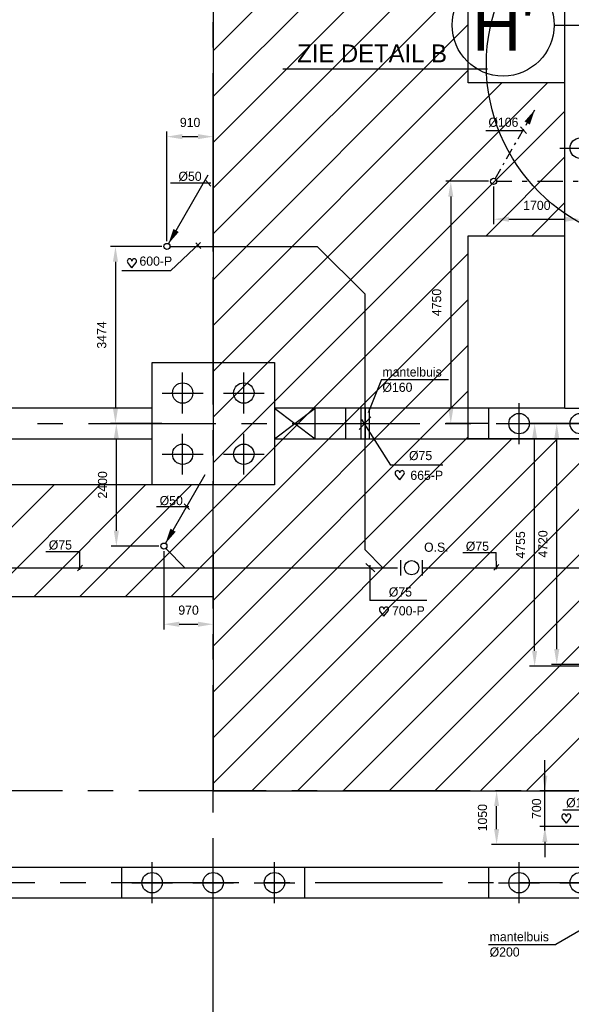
# Model space of a CAD drawing. Extents: x -34830 to 349597, y -3304 to 731056.
# Tile 6 of 48: x -5910 to 4914, y 46251 to 65555. Entities that reach past the tile are written whole.
import ezdxf
from ezdxf.enums import TextEntityAlignment as Align

# ---------------------------------------------------------------- set-up
doc = ezdxf.new("R2010")
doc.units = 0
doc.header["$LTSCALE"] = 100
for name, pattern in [('2322109', [10, 5, -2, 1, -2]), ('2322121', [2000, 1000, 1000]), ('CENTER2', [11.25, 7.5, -1.25, 1.25, -1.25]), ('CENTER4', [5, 3.125, -0.625, 0.625, -0.625]), ('CENTERX2', [40, 25, -5, 5, -5]), ('LURETOUR', [6, 4, -2])]:
    doc.linetypes.add(name, pattern=pattern)
doc.layers.get('0').update_dxf_attribs({"linetype": 'CONTINUOUS'})
doc.layers.get('DEFPOINTS').update_dxf_attribs({"linetype": 'CONTINUOUS'})
for name, color, linetype in [('BOUW', 8, 'CONTINUOUS'), ('PAAL_CONT', 1, 'CONTINUOUS'), ('PAAL_HART', 7, 'CONTINUOUS'), ('PAAL_TEKST', 2, 'CONTINUOUS'), ('STRAMIEN', 1, 'CENTER2'), ('WL524---', 4, 'CONTINUOUS'), ('WL531---', 4, 'CONTINUOUS'), ('WL5502--', 4, 'CONTINUOUS'), ('WL570---_HARTLIJN', 7, 'CONTINUOUS'), ('WL570---_RETOUR', 3, 'CONTINUOUS'), ('WL570---_TOEVOER', 3, 'CONTINUOUS'), ('WL740---', 4, 'CONTINUOUS'), ('WM521---', 1, 'CONTINUOUS')]:
    doc.layers.add(name, color=color, linetype=linetype)
doc.styles.add('5MM', font='STRUCT01.shx', dxfattribs={"height": 1000})
doc.styles.add('BURO-018', font='BUROFONT.shx', dxfattribs={"height": 180})
doc.styles.add('BURO-035', font='BUROFONT.shx', dxfattribs={"height": 350})
doc.styles.add('VAR', font='STRUCT01.shx')
doc.dimstyles.new('CEES', dxfattribs={"dimscale": 100, "dimtxt": 3, "dimasz": 3, "dimexe": 1, "dimexo": 1, "dimgap": 1.5, "dimtad": 0, "dimdec": 0, "dimzin": 0, "dimtxsty": 'BURO-018', "dimcen": -3, "dimdle": 1.25, "dimclrd": 1, "dimclre": 1, "dimclrt": 1, "dimazin": 3, "dimtfac": 0.75, "dimtdec": 0, "dimtofl": 0, "dimtmove": 0, "dimatfit": 3, "dimtvp": 1.5, "dimtolj": 1, "dimtzin": 0})

# ---------------------------------------------------------------- blocks, each defined once
blk = doc.blocks.new('K-PAAL8')
at = {"layer": 'PAAL_CONT'}
blk.add_circle((0, 0), 0.5, dxfattribs=at)
at = {"layer": 'PAAL_HART'}
for p, q in [((0, -1), (0, 1)), ((-1, 0), (1, 0))]:
    blk.add_line(p, q, dxfattribs=at)
at = {"layer": 'PAAL_TEKST', "style": 'VAR', "flags": 1}
for tag, p in [('AFHAKHOOGTE', (0.402, 0.516)), ('INHEINIVO', (0.402, 0.201)), ('LENGTE', (0.402, -0.114)), ('NUMMER', (0.402, -0.429))]:
    blk.add_attdef(tag, p, '', height=0.2, dxfattribs=at)
blk = doc.blocks.new('LDV3121')
at = {"color": 0, "linetype": 'CONTINUOUS'}
blk.add_line((0.25, 0.43), (6.75, 11.69), dxfattribs=at)
blk.add_lwpolyline([(0.25, 0.43, 0, 1, 0), (1.5, 2.6, 1, 1, 0)], format="xyseb", dxfattribs=at)
blk.add_circle((0, 0), 0.5, dxfattribs=at)
blk = doc.blocks.new('HART')
at = {"color": 1}
for q in [(-39.7, 52.4), (39.7, 52.4)]:
    blk.add_line((0, 0), q, dxfattribs=at)
for centre, start, end in [((-22.1, 65.7), 0, 217.18669), ((22.1, 65.7), 322.81331, 180)]:
    blk.add_arc(centre, 22.1, start, end, dxfattribs=at)
blk = doc.blocks.new('*D38')
at = {"layer": 'DEFPOINTS', "color": 0}
for p in [(-4013, 57636), (-3080, 57636), (-3080, 55234)]:
    blk.add_point(p, dxfattribs=at)
at = {"layer": 'WM521---', "color": 1}
for p, q in [((-3180, 57636), (-4113, 57636)), ((-4013, 55534), (-4013, 57336)), ((-3180, 55234), (-4113, 55234))]:
    blk.add_line(p, q, dxfattribs=at)
for points in [[(-4063, 57336), (-3963, 57336), (-4013, 57636)], [(-4063, 55534), (-3963, 55534), (-4013, 55234)]]:
    blk.add_solid(points, dxfattribs=at)
at = {"layer": 'WM521---', "color": 1, "insert": (-4283, 56435), "char_height": 180, "attachment_point": 5, "rotation": 90, "style": 'BURO-018'}
blk.add_mtext('\\A1;2400', dxfattribs=at)
blk = doc.blocks.new('*D39')
at = {"layer": 'DEFPOINTS', "color": 0}
for p in [(-3080, 55234), (-2112, 55234), (-2112, 53702)]:
    blk.add_point(p, dxfattribs=at)
at = {"layer": 'WM521---', "color": 1}
for p, q in [((-3080, 55134), (-3080, 53602)), ((-2112, 55134), (-2112, 53602)), ((-2780, 53702), (-2412, 53702))]:
    blk.add_line(p, q, dxfattribs=at)
for points in [[(-2780, 53752), (-2780, 53652), (-3080, 53702)], [(-2412, 53752), (-2412, 53652), (-2112, 53702)]]:
    blk.add_solid(points, dxfattribs=at)
at = {"layer": 'WM521---', "color": 1, "insert": (-2596, 53978), "char_height": 180, "attachment_point": 5, "style": 'BURO-018'}
blk.add_mtext('\\A1;970', dxfattribs=at)
blk = doc.blocks.new('*D40')
at = {"layer": 'DEFPOINTS', "color": 0}
for p in [(-2112, 63262), (-3021, 61110), (-2112, 61110)]:
    blk.add_point(p, dxfattribs=at)
at = {"layer": 'WM521---', "color": 1}
for p, q in [((-3021, 61210), (-3021, 63362)), ((-2112, 61210), (-2112, 63362)), ((-2721, 63262), (-2412, 63262))]:
    blk.add_line(p, q, dxfattribs=at)
for points in [[(-2721, 63312), (-2721, 63212), (-3021, 63262)], [(-2412, 63312), (-2412, 63212), (-2112, 63262)]]:
    blk.add_solid(points, dxfattribs=at)
at = {"layer": 'WM521---', "color": 1, "insert": (-2566, 63539), "char_height": 180, "attachment_point": 5, "style": 'BURO-018'}
blk.add_mtext('\\A1;910', dxfattribs=at)
blk = doc.blocks.new('*D41')
at = {"layer": 'DEFPOINTS', "color": 0}
for p in [(-3021, 61110), (-4030, 57636), (-3021, 57636)]:
    blk.add_point(p, dxfattribs=at)
at = {"layer": 'WM521---', "color": 1}
for p, q in [((-3121, 61110), (-4130, 61110)), ((-4030, 60810), (-4030, 57936)), ((-3121, 57636), (-4130, 57636))]:
    blk.add_line(p, q, dxfattribs=at)
for points in [[(-4080, 60810), (-3980, 60810), (-4030, 61110)], [(-4080, 57936), (-3980, 57936), (-4030, 57636)]]:
    blk.add_solid(points, dxfattribs=at)
at = {"layer": 'WM521---', "color": 1, "insert": (-4300, 59373), "char_height": 180, "attachment_point": 5, "rotation": 90, "style": 'BURO-018'}
blk.add_mtext('\\A1;3474', dxfattribs=at)
blk = doc.blocks.new('*D67')
at = {"layer": 'DEFPOINTS', "color": 0}
for p in [(3448, 50436), (3448, 50436), (6027, 49385)]:
    blk.add_point(p, dxfattribs=at)
at = {"layer": 'WM521---', "color": 1}
for p, q in [((3448, 49685), (3448, 50136)), ((5927, 49385), (3348, 49385))]:
    blk.add_line(p, q, dxfattribs=at)
for points in [[(3398, 50136), (3498, 50136), (3448, 50436)], [(3398, 49685), (3498, 49685), (3448, 49385)]]:
    blk.add_solid(points, dxfattribs=at)
at = {"layer": 'WM521---', "color": 1, "insert": (3171, 49910), "char_height": 180, "attachment_point": 5, "rotation": 90, "style": 'BURO-018'}
blk.add_mtext('\\A1;1050', dxfattribs=at)
blk = doc.blocks.new('*D69')
at = {"layer": 'DEFPOINTS', "color": 0}
for p in [(4628, 57636), (8093, 57636), (8093, 52916)]:
    blk.add_point(p, dxfattribs=at)
at = {"layer": 'WM521---', "color": 1}
for p, q in [((7993, 57636), (4528, 57636)), ((4628, 53216), (4628, 57336)), ((7993, 52916), (4528, 52916))]:
    blk.add_line(p, q, dxfattribs=at)
for points in [[(4578, 57336), (4678, 57336), (4628, 57636)], [(4578, 53216), (4678, 53216), (4628, 52916)]]:
    blk.add_solid(points, dxfattribs=at)
at = {"layer": 'WM521---', "color": 1, "insert": (4357, 55276), "char_height": 180, "attachment_point": 5, "rotation": 90, "style": 'BURO-018'}
blk.add_mtext('\\A1;4720', dxfattribs=at)
blk = doc.blocks.new('*D70')
at = {"layer": 'DEFPOINTS', "color": 0}
for p in [(4194, 57636), (8522, 57636), (9065, 52881)]:
    blk.add_point(p, dxfattribs=at)
at = {"layer": 'WM521---', "color": 1}
for p, q in [((8422, 57636), (4094, 57636)), ((4194, 53181), (4194, 57336)), ((8965, 52881), (4094, 52881))]:
    blk.add_line(p, q, dxfattribs=at)
for points in [[(4144, 57336), (4244, 57336), (4194, 57636)], [(4144, 53181), (4244, 53181), (4194, 52881)]]:
    blk.add_solid(points, dxfattribs=at)
at = {"layer": 'WM521---', "color": 1, "insert": (3917, 55258), "char_height": 180, "attachment_point": 5, "rotation": 90, "style": 'BURO-018'}
blk.add_mtext('\\A1;4755', dxfattribs=at)
blk = doc.blocks.new('LDV1109')
at = {"color": 0, "linetype": 'CONTINUOUS'}
for p, q in [((5.87, 10.18), (6.75, 11.69)), ((4, 6.93), (4.94, 8.55)), ((5.31, 9.2), (5.5, 9.53)), ((2.12, 3.68), (3.06, 5.3)), ((3.44, 5.95), (3.62, 6.28)), ((0.25, 0.43), (1.19, 2.06)), ((1.56, 2.71), (1.75, 3.03))]:
    blk.add_line(p, q, dxfattribs=at)
blk.add_lwpolyline([(6.75, 11.69, 0, 1, 0), (5.5, 9.53, 1, 1, 0)], format="xyseb", dxfattribs=at)
blk.add_circle((0, 0), 0.5, dxfattribs=at)
blk = doc.blocks.new('*D116')
at = {"color": 1, "linetype": 'BYBLOCK'}
for p, q in [((3388, 62286), (3388, 61543)), ((5088, 62286), (5088, 61543)), ((3688, 61643), (4788, 61643))]:
    blk.add_line(p, q, dxfattribs=at)
for points in [[(3688, 61693), (3688, 61593), (3388, 61643)], [(4788, 61693), (4788, 61593), (5088, 61643)]]:
    blk.add_solid(points, dxfattribs=at)
at = {"layer": 'DEFPOINTS', "color": 0, "linetype": 'BYBLOCK'}
for p in [(3388, 62386), (5088, 62386), (5088, 61643)]:
    blk.add_point(p, dxfattribs=at)
at = {"color": 1, "linetype": 'BYBLOCK', "insert": (4238, 61913), "char_height": 180, "attachment_point": 5, "style": 'BURO-018'}
blk.add_mtext('\\A1;1700', dxfattribs=at)
blk = doc.blocks.new('*D117')
at = {"color": 1, "linetype": 'BYBLOCK'}
for p, q in [((3288, 62386), (2449, 62386)), ((2549, 62086), (2549, 57936)), ((3288, 57636), (2449, 57636))]:
    blk.add_line(p, q, dxfattribs=at)
for points in [[(2499, 62086), (2599, 62086), (2549, 62386)], [(2499, 57936), (2599, 57936), (2549, 57636)]]:
    blk.add_solid(points, dxfattribs=at)
at = {"layer": 'DEFPOINTS', "color": 0, "linetype": 'BYBLOCK'}
for p in [(3388, 62386), (2549, 57636), (3388, 57636)]:
    blk.add_point(p, dxfattribs=at)
at = {"color": 1, "linetype": 'BYBLOCK', "insert": (2272, 60011), "char_height": 180, "attachment_point": 5, "rotation": 90, "style": 'BURO-018'}
blk.add_mtext('\\A1;4750', dxfattribs=at)
blk = doc.blocks.new('LU-1D-K-A0')
at = {"color": 0, "linetype": 'CONTINUOUS'}
for p, q in [((-0.5, 80), (0.5, 80)), ((-0.5, -80), (0.5, -80))]:
    blk.add_line(p, q, dxfattribs=at)
at = {"layer": 'WL570---_HARTLIJN', "linetype": 'CENTER2'}
blk.add_line((-0.5, 0), (0.5, 0), dxfattribs=at)

msp = doc.modelspace()

# ---------------------------------------------------------------- linework, layer by layer
at = {"color": 2, "linetype": 'CONTINUOUS'}
for p, q in [((1567.6, 54660.5), (1567.6, 54960.5)), ((1994.9, 54660.5), (1994.9, 54960.5))]:
    msp.add_line(p, q, dxfattribs=at)
at = {"color": 1, "linetype": 'BYBLOCK'}
for p, q in [((4395.4, 49658.4), (4395.4, 51035.6)), ((9792.1, 50435.6), (4295.4, 50435.6)), ((9792.1, 49735.3), (4295.4, 49735.3)), ((4395.4, 49435.3), (4395.4, 49135.3))]:
    msp.add_line(p, q, dxfattribs=at)
for points in [[(4345.4, 50735.6), (4445.4, 50735.6), (4395.4, 50435.6)], [(4345.4, 49435.3), (4445.4, 49435.3), (4395.4, 49735.3)]]:
    msp.add_solid(points, dxfattribs=at)
at = {"layer": 'BOUW', "linetype": 'CONTINUOUS'}
for p, q in [((-2112.1, 73835.6), (-2112.1, 56435.6)), ((2891.9, 64320.1), (2891.9, 73835.6)), ((-2112.1, 64946.1), (2891.9, 69950.1)), ((-2112.1, 64048.1), (2891.9, 69052.1)), ((-2112.1, 63150.1), (2891.9, 68154.1)), ((-2112.1, 62252), (2891.9, 67256)), ((-2112.1, 61354), (2891.9, 66358)), ((4788.1, 57935.6), (4788.1, 66335.6)), ((-2112.1, 60456), (2891.9, 65460)), ((4576.1, 65450.1), (17526.4, 65450.1)), ((-2112.1, 59558), (2891.9, 64562)), ((-2112.1, 58659.9), (3548, 64320.1)), ((-2112.1, 57761.9), (4446.1, 64320.1)), ((4788.1, 64320.1), (2891.9, 64320.1)), ((4788.1, 61320.1), (4788.1, 64320.1)), ((-2112.1, 56863.9), (4788.1, 63764.1)), ((3242.1, 61320.1), (4788.1, 62866.1)), ((4140.2, 61320.1), (4788.1, 61968.1)), ((2891.9, 57335.6), (2891.9, 61320.1)), ((2891.9, 61320.1), (4788.1, 61320.1)), ((-1356.2, 50435.6), (9388.1, 61179.9)), ((-3832.3, 54245.6), (2891.9, 60969.9)), ((-458.1, 50435.6), (9388.1, 60281.9)), ((-2934.3, 54245.6), (2891.9, 60071.8)), ((439.9, 50435.6), (9388.1, 59383.9)), ((-2112.1, 54169.8), (2891.9, 59173.8)), ((-3311.9, 58835.6), (-911.9, 58835.6)), ((-3311.9, 56435.6), (-3311.9, 58835.6)), ((-911.9, 58835.6), (-911.9, 56435.6)), ((1337.9, 50435.6), (9388.1, 58485.9)), ((-2112.1, 53271.8), (2891.9, 58275.8)), ((-911.9, 57335.6), (-111.9, 57935.6)), ((-911.9, 57935.6), (-111.9, 57335.6)), ((-111.9, 57335.6), (-111.9, 57935.6)), ((488.1, 57335.6), (488.1, 57935.6)), ((3288.3, 57935.6), (3288.3, 57335.6)), ((4788.1, 57935.6), (5388.1, 57935.6)), ((2235.9, 50435.6), (9388.1, 57587.8)), ((-2112.1, 52373.7), (2891.9, 57377.7)), ((-2112.1, 51475.7), (3747.8, 57335.6)), ((-2112.1, 50577.7), (4645.8, 57335.6)), ((5388.1, 57335.6), (2891.9, 57335.6)), ((3134, 50435.6), (10034, 57335.6)), ((4032, 50435.6), (10932, 57335.6)), ((-2112.1, 56435.6), (-9778.3, 56435.6)), ((-7424.4, 54245.6), (-5234.4, 56435.6)), ((-6526.4, 54245.6), (-4336.4, 56435.6)), ((-5628.4, 54245.6), (-3438.4, 56435.6)), ((-4730.4, 54245.6), (-2540.4, 56435.6)), ((-911.9, 56435.6), (-3311.9, 56435.6)), ((-8935.4, 54245.6), (-2112.1, 54245.6)), ((-2112.1, 54245.6), (-2112.1, 50435.6)), ((-2112.1, 50435.6), (5088.1, 50435.6)), ((-3911.9, 48935.6), (-3911.9, 48335.6)), ((-311.9, 48335.6), (-311.9, 48935.6)), ((3288.1, 48935.6), (3288.1, 48335.6))]:
    msp.add_line(p, q, dxfattribs=at)
for points in [[(-3311.9, 57935.6), (-10461.9, 57935.6)], [(4788.1, 57935.6), (-911.9, 57935.6)], [(-10461.9, 57335.6), (-3311.9, 57335.6)], [(-911.9, 57335.6), (39888.1, 57335.6)], [(7628.1, 48935.6), (-19461.9, 48935.6)], [(-19461.9, 48335.6), (7628.1, 48335.6)]]:
    msp.add_lwpolyline(points, dxfattribs=at)
msp.add_circle((3576.1, 65450.1), 1000, dxfattribs=at)
at = {"layer": 'DEFPOINTS', "color": 0, "linetype": 'BYBLOCK'}
msp.add_point((4395.4, 50435.6), dxfattribs=at)
at = {"layer": 'STRAMIEN', "linetype": 'CENTERX2'}
for points in [[(-2111.9, 6009), (-2111.9, 77728.5)], [(-28560.4, 57635.6), (112823.4, 57635.6)], [(14927.9, 50435.6), (-28560.4, 50435.6)], [(106387.9, 48635.6), (-28560.4, 48635.6)]]:
    msp.add_lwpolyline(points, dxfattribs=at)
at = {"layer": 'WL524---', "color": 4, "linetype": '2322121'}
for p, q in [((-2956.9, 61106.4), (-72.1, 61110.5)), ((866.6, 60176.2), (-72.1, 61110.5)), ((866.6, 55163.3), (866.6, 60176.2)), ((-2669.5, 54810.5), (-3037.9, 55179.9)), ((1218.6, 54810.5), (866.6, 55163.3)), ((-10991.1, 54810.5), (1504.5, 54810.5)), ((2007.7, 54810.5), (6064.4, 54810.5))]:
    msp.add_line(p, q, dxfattribs=at)
at = {"layer": 'WL531---', "color": 1}
for p, q in [((3238.3, 63385), (3977.9, 63385)), ((3918.8, 63451.5), (4032.3, 63323.8))]:
    msp.add_line(p, q, dxfattribs=at)
at = {"layer": 'WL531---', "linetype": '2322109'}
msp.add_line((5749.7, 62385.6), (3440.2, 62385.6), dxfattribs=at)
at = {"layer": 'WL5502--', "color": 1}
for p, q in [((748.1, 57522.6), (977.1, 57767.8)), ((797.2, 57718.8), (1367.2, 56823.4)), ((878.9, 54890.4), (1058.9, 54726.9)), ((960.7, 54857.7), (960.7, 54166.7))]:
    msp.add_line(p, q, dxfattribs=at)
at = {"layer": 'WL570---_HARTLIJN', "color": 1, "linetype": 'CONTINUOUS'}
for p, q in [((-2160.1, 62352.4), (-2953.6, 62352.4)), ((-2255.5, 62402), (-2156.4, 62290.5)), ((-2451.3, 61183), (-2352.1, 61071.4)), ((-2591.2, 56004.2), (-3223.8, 56004.5)), ((-2679.8, 56061), (-2580.6, 55949.5)), ((-5394.4, 55131), (-4731.8, 55131)), ((-4727.8, 54770.1), (-4731.8, 55131)), ((2788.2, 55106), (3439, 55106)), ((3442.6, 54782), (3439, 55106)), ((-4776.8, 54750.7), (-4677.7, 54862.2)), ((3393.6, 54762.7), (3492.8, 54874.2))]:
    msp.add_line(p, q, dxfattribs=at)
at = {"layer": 'WL570---_RETOUR', "color": 1}
for p, q in [((1187.6, 58498.5), (925.2, 57847.7)), ((1187.6, 58498.5), (2507.2, 58498.5)), ((6283.9, 48395.4), (4610.8, 47426.8)), ((3291.1, 47426.8), (4610.8, 47426.8))]:
    msp.add_line(p, q, dxfattribs=at)
at = {"layer": 'WL570---_TOEVOER', "color": 1}
msp.add_line((-746.4, 64589.8), (3271.3, 64589.8), dxfattribs=at)
msp.add_circle((6781.4, 64673.3), 3533.7, dxfattribs=at)
at = {"layer": 'WL740---', "color": 2}
msp.add_circle((1781.3, 54810.5), 139.2, dxfattribs=at)
at = {"layer": 'WM521---', "color": 1}
msp.add_line((-2949.3, 60628.7), (-2360.4, 61188.2), dxfattribs=at)
at = {"layer": 'WM521---'}
for p, q in [((-2949.3, 60628.7), (-3902.9, 60631)), ((2393.6, 56821), (1367.2, 56823.4)), ((2081.2, 54168.5), (960.7, 54166.7)), ((5880, 50053.8), (4749.9, 50056.5))]:
    msp.add_line(p, q, dxfattribs=at)

# ---------------------------------------------------------------- block references
at = {"layer": 'BOUW', "linetype": 'CONTINUOUS', "xscale": 400, "yscale": 400, "zscale": 400}
for p in [(5088.1, 63035.6), (-2711.9, 58235.6), (-1511.9, 58235.6), (3888.3, 57635.6), (5088.3, 57635.6), (-2711.9, 57035.6), (-1511.9, 57035.6), (-3311.9, 48635.6), (-2111.9, 48635.6), (-911.9, 48635.6), (3888.1, 48635.6), (5088.1, 48635.6)]:
    msp.add_blockref('K-PAAL8', p, dxfattribs=at)
at = {"layer": 'WL524---', "color": 2, "xscale": 120, "yscale": 120, "zscale": 120}
for p in [(-3020.7, 61110.1), (-3079.6, 55233.7)]:
    msp.add_blockref('LDV3121', p, dxfattribs=at)
at = {"layer": 'WL531---', "color": 2, "xscale": 120, "yscale": 120, "zscale": 120}
msp.add_blockref('LDV1109', (3387.9, 62386.1), dxfattribs=at)
at = {"layer": 'WL570---_RETOUR', "linetype": 'LURETOUR', "xscale": 600.0000131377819, "rotation": 270}
msp.add_blockref('LU-1D-K-A0', (866.6, 57633.2), dxfattribs=at)
at = {"layer": 'WM521---', "xscale": 2.052, "yscale": 2.052, "zscale": 2.052}
for p in [(-3706.7, 60687.4), (1548.4, 56533.7), (1238.4, 53860), (4816.3, 49799.3)]:
    msp.add_blockref('HART', p, dxfattribs=at)

# ---------------------------------------------------------------- texts
at = {"color": 1, "linetype": 'BYBLOCK', "insert": (4232.1, 50085.4), "char_height": 180, "attachment_point": 5, "rotation": 90, "style": 'BURO-018'}
msp.add_mtext('\\A1;700', dxfattribs=at)
at = {"layer": 'BOUW', "linetype": 'CONTINUOUS', "style": '5MM'}
msp.add_text("H'", height=1000, dxfattribs=at).set_placement((3576.1, 65450.1), align=Align.MIDDLE)
at = {"layer": 'WL531---', "color": 1, "style": 'BURO-018'}
msp.add_text('%%C106', height=180, dxfattribs=at).set_placement((3287.1, 63454.4))
at = {"layer": 'WL570---_HARTLIJN', "color": 1, "linetype": 'CENTER4', "style": 'BURO-018'}
for s, p in [('%%c50', (-2794.5, 62394.9)), ('%%c75', (1728.9, 56919.6)), ('%%c50', (-3163.6, 56037.4)), ('%%c75', (-5338.7, 55167.3)), ('%%c75', (2843.9, 55142.3)), ('%%c75', (1333.1, 54245.8)), ('%%c160', (4812.6, 50114.3))]:
    msp.add_text(s, height=180, dxfattribs=at).set_placement(p)
at = {"layer": 'WL570---_RETOUR', "color": 1, "style": 'BURO-018'}
for s, p in [('mantelbuis', (1207.6, 58558.4)), ('%%C160', (1207.6, 58258.4)), ('mantelbuis', (3311.1, 47486.7)), ('%%C200', (3311.1, 47186.7))]:
    msp.add_text(s, height=180, dxfattribs=at).set_placement(p)
at = {"layer": 'WL570---_TOEVOER', "color": 3, "style": 'BURO-035'}
msp.add_text('ZIE DETAIL B', height=350, dxfattribs=at).set_placement((-464.5, 64719.6))
at = {"layer": 'WL740---', "color": 1, "style": 'BURO-018'}
msp.add_text('O.S.', height=180, dxfattribs=at).set_placement((2024.5, 55122.7))
at = {"layer": 'WM521---', "color": 1, "style": 'BURO-018'}
for s, p in [('600-P', (-3559.5, 60731.6)), ('665-P', (1755.8, 56532.8)), ('700-P', (1395, 53876))]:
    msp.add_text(s, height=180, dxfattribs=at).set_placement(p)

# ---------------------------------------------------------------- dimensions: what is measured, and where the dimension line sits
at = {"layer": 'WL531---'}
dim = msp.add_linear_dim(base=(2549.1, 57635.6), p1=(3387.9, 62386.1), p2=(3387.9, 57635.6), angle=90, text='4750', dimstyle='CEES', dxfattribs=at)
dim.commit()
dim.dimension.update_dxf_attribs({"geometry": '*D117', "text_midpoint": (2271.7, 60010.9)})
dim = msp.add_linear_dim(base=(5088.1, 61643), p1=(3387.9, 62386.1), p2=(5088.1, 62386.1), dimstyle='CEES', dxfattribs=at)
dim.commit()
dim.dimension.update_dxf_attribs({"geometry": '*D116', "text_midpoint": (4238, 61913.1)})
at = {"layer": 'WM521---'}
for base, p1, p2, text, picture, middle in [((-2112.1, 63262.4), (-3020.7, 61110.1), (-2112.1, 61110.1), '910', '*D40', (-2566.4, 63539.3)), ((-2111.9, 53701.6), (-3079.6, 55233.7), (-2111.9, 55233.7), '970', '*D39', (-2595.7, 53978.5))]:
    dim = msp.add_linear_dim(base=base, p1=p1, p2=p2, text=text, dimstyle='CEES', override={"dimscale": 100}, dxfattribs=at)
    dim.commit()
    dim.dimension.update_dxf_attribs({"geometry": picture, "text_midpoint": middle})
for base, p1, p2, picture, middle in [((-4030.4397, 57635.6251), (-3020.6817, 61110.1199), (-3020.6817, 57635.6251), '*D41', (-4300.4397, 59372.8725)), ((3448, 50435.6), (6027.1, 49385.3), (3448, 50435.6), '*D67', (3170.6, 49910.4))]:
    dim = msp.add_linear_dim(base=base, p1=p1, p2=p2, angle=90, dimstyle='CEES', override={"dimscale": 100}, dxfattribs=at)
    dim.commit()
    dim.dimension.update_dxf_attribs({"geometry": picture, "text_midpoint": middle})
for base, p1, p2, text, picture, middle in [((-4013.2, 57635.6), (-3079.6, 55233.7), (-3079.6, 57635.6), '2400', '*D38', (-4283.4, 56434.7)), ((4194.4, 57635.6), (9065.2, 52881.3), (8521.8, 57635.6), '4755', '*D70', (3917.1, 55258.5)), ((4627.5, 57635.6), (8092.6, 52916.5), (8092.6, 57635.6), '4720', '*D69', (4357.4, 55276.1))]:
    dim = msp.add_linear_dim(base=base, p1=p1, p2=p2, angle=90, text=text, dimstyle='CEES', override={"dimscale": 100}, dxfattribs=at)
    dim.commit()
    dim.dimension.update_dxf_attribs({"geometry": picture, "text_midpoint": middle})

doc.saveas('drawing.dxf')
